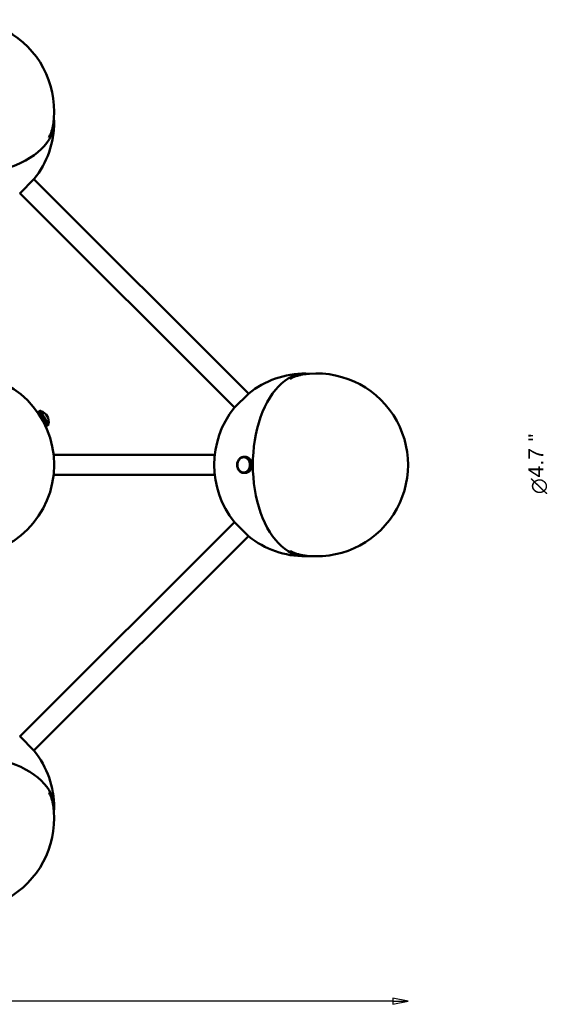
# Model space of a CAD drawing. Header units: millimetres. Extents: x 274 to 1648, y 34 to 1112.
# Tile 4 of 14: x 604 to 950, y 466 to 1112. Entities that reach past the tile are written whole.
import ezdxf

# ---------------------------------------------------------------- set-up
doc = ezdxf.new("R2010")
doc.units = ezdxf.units.MM
doc.header["$LTSCALE"] = 4
doc.layers.add('Widoczne (ISO)', color=7, linetype='Continuous', lineweight=50)
doc.layers.add('Wymiar (ISO)', color=7, linetype='Continuous', lineweight=25)
doc.styles.add('Styl tekstu33', font='AIGDT___.TTF')
doc.styles.add('Tekst notatki (ISO)', font='arial.ttf')

msp = doc.modelspace()

# ---------------------------------------------------------------- linework, layer by layer
at = {"layer": 'Widoczne (ISO)'}
for p, q in [((613.39, 1007.47), (603.84, 997.93)), ((613.21, 1007.3), (753.91, 866.6)), ((604.02, 998.11), (744.72, 857.41)), ((744.54, 857.23), (754.09, 866.78)), ((617.52, 855.4), (615.79, 854.4)), ((615.79, 854.4), (615.8, 854.38)), ((615.8, 854.38), (617.53, 855.38)), ((617.54, 855.38), (615.8, 854.38)), ((615.8, 854.38), (615.8, 854.38)), ((615.8, 854.38), (615.84, 854.32)), ((615.84, 854.32), (617.57, 855.32)), ((617.57, 855.31), (615.84, 854.31)), ((615.84, 854.31), (615.84, 854.32)), ((615.84, 854.31), (615.9, 854.21)), ((615.9, 854.21), (617.63, 855.21)), ((615.91, 854.2), (615.9, 854.21)), ((617.64, 855.2), (615.91, 854.2)), ((615.91, 854.2), (615.99, 854.05)), ((615.99, 854.05), (617.73, 855.05)), ((616, 854.03), (615.99, 854.05)), ((617.74, 855.03), (616, 854.03)), ((616, 854.03), (616.11, 853.84)), ((616.11, 853.84), (617.85, 854.84)), ((616.13, 853.82), (616.11, 853.84)), ((617.86, 854.82), (616.13, 853.82)), ((616.13, 853.82), (616.26, 853.59)), ((616.26, 853.59), (617.99, 854.59)), ((616.27, 853.57), (616.26, 853.59)), ((618, 854.57), (616.27, 853.57)), ((616.27, 853.57), (616.43, 853.3)), ((616.43, 853.3), (618.16, 854.3)), ((616.44, 853.27), (616.43, 853.3)), ((618.17, 854.27), (616.44, 853.27)), ((616.44, 853.27), (616.62, 852.97)), ((616.62, 852.97), (618.35, 853.97)), ((616.63, 852.94), (616.62, 852.97)), ((618.37, 853.94), (616.63, 852.94)), ((616.63, 852.94), (616.82, 852.61)), ((616.82, 852.61), (618.56, 853.61)), ((618.58, 853.58), (616.84, 852.58)), ((617.05, 852.22), (618.78, 853.22)), ((618.81, 853.18), (617.07, 852.18)), ((617.53, 855.38), (617.52, 855.4)), ((617.54, 855.38), (617.53, 855.38)), ((617.57, 855.32), (617.54, 855.38)), ((617.57, 855.31), (617.57, 855.32)), ((617.63, 855.21), (617.57, 855.31)), ((617.64, 855.2), (617.63, 855.21)), ((617.73, 855.05), (617.64, 855.2)), ((617.74, 855.03), (617.73, 855.05)), ((617.85, 854.84), (617.74, 855.03)), ((617.86, 854.82), (617.85, 854.84)), ((617.99, 854.59), (617.86, 854.82)), ((618, 854.57), (617.99, 854.59)), ((618.16, 854.3), (618, 854.57)), ((618.17, 854.27), (618.16, 854.3)), ((618.35, 853.97), (618.17, 854.27)), ((618.37, 853.94), (618.35, 853.97)), ((618.56, 853.61), (618.37, 853.94)), ((618.58, 853.58), (618.56, 853.61)), ((618.78, 853.22), (618.58, 853.58)), ((618.81, 853.18), (618.78, 853.22)), ((619.03, 852.8), (618.81, 853.18)), ((616.84, 852.58), (616.82, 852.61)), ((616.84, 852.58), (617.05, 852.22)), ((617.07, 852.18), (617.05, 852.22)), ((617.07, 852.18), (617.29, 851.8)), ((617.29, 851.8), (619.03, 852.8)), ((617.32, 851.76), (617.29, 851.8)), ((619.05, 852.76), (617.32, 851.76)), ((617.32, 851.76), (617.55, 851.36)), ((617.42, 851.58), (617.39, 851.56)), ((617.55, 851.36), (619.28, 852.36)), ((617.57, 851.32), (617.55, 851.36)), ((619.3, 852.32), (617.57, 851.32)), ((617.57, 851.32), (617.81, 850.9)), ((617.81, 850.9), (619.54, 851.9)), ((617.84, 850.86), (617.81, 850.9)), ((619.57, 851.86), (617.84, 850.86)), ((617.84, 850.86), (618.08, 850.43)), ((618.08, 850.43), (619.81, 851.43)), ((618.1, 850.39), (618.08, 850.43)), ((618.1, 850.39), (619.84, 851.39)), ((618.1, 850.39), (618.11, 850.39)), ((619.84, 851.39), (618.11, 850.39)), ((618.11, 850.39), (618.36, 849.96)), ((618.36, 849.96), (620.09, 850.96)), ((618.37, 849.94), (618.36, 849.96)), ((618.37, 849.94), (620.1, 850.94)), ((618.37, 849.94), (618.38, 849.92)), ((620.11, 850.92), (618.38, 849.92)), ((620.11, 850.91), (618.38, 849.91)), ((618.38, 849.92), (618.38, 849.91)), ((618.38, 849.91), (618.63, 849.48)), ((618.63, 849.48), (620.36, 850.48)), ((618.63, 849.48), (618.64, 849.47)), ((620.37, 850.47), (618.64, 849.47)), ((618.64, 849.47), (618.66, 849.44)), ((620.39, 850.44), (618.66, 849.44)), ((618.66, 849.44), (618.9, 849.01)), ((618.9, 849.01), (620.64, 850.01)), ((618.9, 849.01), (618.93, 848.97)), ((620.66, 849.97), (618.93, 848.97)), ((618.93, 848.97), (619.17, 848.54)), ((619.05, 852.76), (619.03, 852.8)), ((619.28, 852.36), (619.05, 852.76)), ((619.17, 848.54), (620.9, 849.54)), ((619.17, 848.54), (619.2, 848.5)), ((620.93, 849.5), (619.2, 848.5)), ((619.2, 848.5), (619.43, 848.1)), ((619.3, 852.32), (619.28, 852.36)), ((619.54, 851.9), (619.3, 852.32)), ((619.42, 848.11), (619.39, 848.1)), ((619.43, 848.1), (621.16, 849.1)), ((619.43, 848.1), (619.45, 848.06)), ((621.19, 849.06), (619.45, 848.06)), ((619.45, 848.06), (619.68, 847.67)), ((619.57, 851.86), (619.54, 851.9)), ((619.81, 851.43), (619.57, 851.86)), ((619.68, 847.67), (621.41, 848.67)), ((619.68, 847.67), (619.7, 847.63)), ((621.43, 848.63), (619.7, 847.63)), ((619.7, 847.63), (619.91, 847.26)), ((619.84, 851.39), (619.81, 851.43)), ((620.09, 850.96), (619.84, 851.39)), ((619.84, 851.39), (619.84, 851.39)), ((619.91, 847.26), (621.65, 848.26)), ((619.91, 847.26), (619.93, 847.23)), ((621.67, 848.23), (619.93, 847.23)), ((619.93, 847.23), (620.13, 846.88)), ((620.1, 850.94), (620.09, 850.96)), ((620.1, 850.94), (620.11, 850.92)), ((620.11, 850.92), (620.11, 850.91)), ((620.36, 850.48), (620.11, 850.91)), ((620.13, 846.88), (621.86, 847.88)), ((620.13, 846.88), (620.15, 846.85)), ((621.88, 847.85), (620.15, 846.85)), ((620.15, 846.85), (620.33, 846.54)), ((620.33, 846.54), (622.06, 847.54)), ((620.33, 846.54), (620.35, 846.51)), ((622.08, 847.51), (620.35, 846.51)), ((620.35, 846.51), (620.51, 846.23)), ((620.36, 850.48), (620.37, 850.47)), ((620.37, 850.47), (620.39, 850.44)), ((620.64, 850.01), (620.39, 850.44)), ((620.51, 846.23), (622.24, 847.23)), ((622.26, 847.2), (620.52, 846.2)), ((620.64, 850.01), (620.66, 849.97)), ((620.9, 849.54), (620.66, 849.97)), ((620.66, 845.96), (622.4, 846.96)), ((622.41, 846.94), (620.68, 845.94)), ((620.79, 845.73), (622.53, 846.73)), ((622.54, 846.72), (620.81, 845.72)), ((620.9, 849.54), (620.93, 849.5)), ((620.9, 845.55), (622.63, 846.55)), ((622.64, 846.54), (620.91, 845.54)), ((621.16, 849.1), (620.93, 849.5)), ((621.16, 849.1), (621.19, 849.06)), ((621.41, 848.67), (621.19, 849.06)), ((621.41, 848.67), (621.43, 848.63)), ((621.65, 848.26), (621.43, 848.63)), ((621.65, 848.26), (621.67, 848.23)), ((621.86, 847.88), (621.67, 848.23)), ((621.86, 847.88), (621.88, 847.85)), ((622.06, 847.54), (621.88, 847.85)), ((622.06, 847.54), (622.08, 847.51)), ((622.24, 847.23), (622.08, 847.51)), ((622.24, 847.23), (622.26, 847.2)), ((622.4, 846.96), (622.26, 847.2)), ((622.4, 846.96), (622.41, 846.94)), ((622.53, 846.73), (622.41, 846.94)), ((622.53, 846.73), (622.54, 846.72)), ((622.63, 846.55), (622.54, 846.72)), ((622.63, 846.55), (622.64, 846.54)), ((622.71, 846.42), (622.64, 846.54)), ((620.51, 846.23), (620.52, 846.2)), ((620.52, 846.2), (620.66, 845.96)), ((620.66, 845.96), (620.68, 845.94)), ((620.68, 845.94), (620.79, 845.73)), ((620.79, 845.73), (620.81, 845.72)), ((620.81, 845.72), (620.9, 845.55)), ((620.9, 845.55), (620.91, 845.54)), ((620.91, 845.54), (620.98, 845.42)), ((620.98, 845.42), (622.71, 846.42)), ((622.71, 846.41), (620.98, 845.41)), ((620.98, 845.42), (620.98, 845.41)), ((620.98, 845.41), (621.03, 845.33)), ((621.03, 845.33), (622.76, 846.33)), ((622.76, 846.33), (621.03, 845.33)), ((621.03, 845.33), (621.05, 845.3)), ((621.03, 845.33), (621.03, 845.33)), ((621.05, 845.3), (622.78, 846.3)), ((622.78, 846.3), (621.05, 845.3)), ((621.05, 845.3), (621.05, 845.3)), ((622.71, 846.42), (622.71, 846.41)), ((622.76, 846.33), (622.71, 846.41)), ((622.76, 846.33), (622.76, 846.33)), ((622.78, 846.3), (622.76, 846.33)), ((622.78, 846.3), (622.78, 846.3)), ((731.82, 826.35), (626.11, 826.35)), ((746.52, 820.52), (746.59, 821.01)), ((746.59, 821.01), (746.74, 821.01)), ((746.79, 820.97), (746.59, 821.01)), ((746.6, 821.06), (746.71, 821.54)), ((746.8, 820.99), (746.6, 821.06)), ((746.71, 821.54), (746.82, 821.54)), ((746.91, 821.47), (746.71, 821.54)), ((746.72, 820.48), (746.76, 820.72)), ((746.73, 821.59), (746.88, 822.05)), ((746.92, 821.5), (746.73, 821.59)), ((746.76, 820.72), (746.79, 820.97)), ((746.79, 820.97), (746.8, 820.97)), ((746.8, 820.99), (746.85, 821.23)), ((746.8, 820.99), (746.8, 820.99)), ((746.85, 821.23), (746.91, 821.47)), ((746.88, 822.05), (746.97, 822.05)), ((747.07, 821.96), (746.88, 822.05)), ((746.9, 822.1), (747.09, 822.54)), ((747.08, 821.98), (746.9, 822.1)), ((746.91, 821.47), (746.92, 821.47)), ((746.92, 821.5), (746.99, 821.73)), ((746.92, 821.5), (746.92, 821.5)), ((746.99, 821.73), (747.07, 821.96)), ((747.07, 821.96), (747.08, 821.96)), ((747.08, 821.98), (747.18, 822.2)), ((747.09, 821.98), (747.08, 821.98)), ((747.09, 822.54), (747.16, 822.54)), ((747.27, 822.42), (747.09, 822.54)), ((747.11, 822.58), (747.34, 823)), ((747.28, 822.44), (747.11, 822.58)), ((747.18, 822.2), (747.27, 822.42)), ((747.27, 822.42), (747.28, 822.42)), ((747.28, 822.44), (747.4, 822.65)), ((747.29, 822.44), (747.28, 822.44)), ((747.34, 823), (747.41, 823)), ((747.51, 822.86), (747.34, 823)), ((747.37, 823.04), (747.63, 823.42)), ((747.52, 822.88), (747.37, 823.04)), ((747.4, 822.65), (747.51, 822.86)), ((747.51, 822.86), (747.52, 822.86)), ((747.52, 822.88), (747.65, 823.07)), ((747.53, 822.88), (747.52, 822.88)), ((747.63, 823.42), (747.69, 823.42)), ((747.79, 823.26), (747.63, 823.42)), ((747.65, 823.07), (747.79, 823.26)), ((747.66, 823.46), (747.95, 823.8)), ((747.8, 823.28), (747.66, 823.46)), ((747.79, 823.26), (747.79, 823.26)), ((747.8, 823.28), (747.95, 823.45)), ((747.81, 823.28), (747.8, 823.28)), ((747.95, 823.8), (748, 823.8)), ((748.09, 823.62), (747.95, 823.8)), ((747.95, 823.45), (748.09, 823.62)), ((747.98, 823.84), (748.3, 824.14)), ((748.11, 823.64), (747.98, 823.84)), ((748.09, 823.62), (748.1, 823.62)), ((748.11, 823.64), (748.27, 823.79)), ((748.12, 823.64), (748.11, 823.64)), ((748.27, 823.79), (748.43, 823.95)), ((748.3, 824.14), (748.35, 824.14)), ((748.43, 823.95), (748.3, 824.14)), ((748.34, 824.17), (748.69, 824.44)), ((748.45, 823.96), (748.34, 824.17)), ((748.43, 823.95), (748.44, 823.95)), ((748.45, 823.96), (748.62, 824.09)), ((748.46, 823.96), (748.45, 823.96)), ((748.62, 824.09), (748.79, 824.22)), ((748.69, 824.44), (748.73, 824.44)), ((748.79, 824.22), (748.69, 824.44)), ((748.72, 824.46), (749.09, 824.68)), ((748.81, 824.24), (748.72, 824.46)), ((748.79, 824.22), (748.8, 824.22)), ((748.81, 824.24), (748.99, 824.34)), ((748.82, 824.24), (748.81, 824.24)), ((748.99, 824.34), (749.18, 824.45)), ((749.09, 824.68), (749.13, 824.68)), ((749.18, 824.45), (749.09, 824.68)), ((749.13, 824.7), (749.51, 824.87)), ((749.2, 824.46), (749.13, 824.7)), ((749.18, 824.45), (749.19, 824.45)), ((749.2, 824.46), (749.39, 824.55)), ((749.21, 824.46), (749.2, 824.46)), ((749.39, 824.55), (749.58, 824.63)), ((749.51, 824.87), (749.55, 824.87)), ((749.58, 824.63), (749.51, 824.87)), ((749.55, 824.88), (749.95, 825)), ((749.6, 824.64), (749.55, 824.88)), ((749.58, 824.63), (749.6, 824.63)), ((749.6, 824.64), (749.8, 824.7)), ((749.62, 824.64), (749.6, 824.64)), ((749.8, 824.7), (749.99, 824.76)), ((749.95, 825), (749.99, 825)), ((749.99, 824.76), (749.95, 825)), ((749.99, 825.01), (750.39, 825.08)), ((750.01, 824.77), (749.99, 825.01)), ((749.99, 824.76), (750.02, 824.76)), ((750.01, 824.77), (750.22, 824.8)), ((750.04, 824.77), (750.01, 824.77)), ((750.22, 824.8), (750.42, 824.83)), ((750.39, 825.08), (750.43, 825.08)), ((750.42, 824.83), (750.39, 825.08)), ((750.42, 824.83), (750.48, 824.83)), ((750.43, 825.09), (750.84, 825.1)), ((750.44, 824.84), (750.43, 825.09)), ((750.44, 824.84), (750.64, 824.84)), ((750.51, 824.84), (750.44, 824.84)), ((750.64, 824.84), (750.85, 824.85)), ((750.78, 824.85), (750.92, 824.85)), ((750.84, 825.1), (751.99, 825.1)), ((750.85, 824.85), (750.84, 825.1)), ((750.85, 824.85), (750.87, 824.85)), ((750.87, 824.85), (750.88, 825.1)), ((750.87, 824.85), (751.07, 824.83)), ((752.03, 825.1), (750.88, 825.1)), ((750.88, 825.1), (751.29, 825.07)), ((751.07, 824.83), (751.27, 824.82)), ((751.27, 824.82), (751.29, 825.07)), ((751.27, 824.82), (751.29, 824.82)), ((751.29, 825.07), (752.44, 825.07)), ((751.29, 824.81), (751.33, 825.06)), ((751.29, 824.81), (751.49, 824.77)), ((752.48, 825.06), (751.33, 825.06)), ((751.33, 825.06), (751.73, 824.97)), ((751.49, 824.77), (751.69, 824.73)), ((751.69, 824.73), (751.73, 824.97)), ((751.69, 824.73), (751.71, 824.73)), ((751.71, 824.72), (751.77, 824.96)), ((751.71, 824.72), (751.91, 824.65)), ((751.73, 824.97), (752.88, 824.97)), ((752.92, 824.96), (751.77, 824.96)), ((751.77, 824.96), (752.16, 824.82)), ((751.91, 824.65), (752.11, 824.58)), ((751.99, 825.1), (751.99, 825.1)), ((752.44, 825.07), (752.03, 825.1)), ((752.11, 824.58), (752.16, 824.82)), ((752.11, 824.58), (752.13, 824.58)), ((752.12, 824.57), (752.2, 824.8)), ((752.12, 824.57), (752.31, 824.48)), ((752.16, 824.82), (753.32, 824.82)), ((753.36, 824.8), (752.2, 824.8)), ((752.2, 824.8), (752.58, 824.62)), ((752.31, 824.48), (752.5, 824.38)), ((752.44, 825.06), (752.44, 825.07)), ((752.88, 824.97), (752.48, 825.06)), ((752.5, 824.38), (752.58, 824.62)), ((752.5, 824.38), (752.52, 824.38)), ((752.52, 824.37), (752.62, 824.6)), ((752.52, 824.37), (752.7, 824.26)), ((752.58, 824.62), (753.73, 824.62)), ((753.77, 824.6), (752.62, 824.6)), ((752.62, 824.6), (752.98, 824.36)), ((752.7, 824.26), (752.88, 824.14)), ((752.88, 824.96), (752.88, 824.97)), ((752.88, 824.14), (752.98, 824.36)), ((752.88, 824.14), (752.9, 824.14)), ((752.9, 824.13), (753.01, 824.33)), ((752.9, 824.13), (753.07, 823.99)), ((753.32, 824.82), (752.92, 824.96)), ((752.98, 824.36), (754.13, 824.36)), ((754.17, 824.33), (753.01, 824.33)), ((753.01, 824.33), (753.35, 824.05)), ((753.07, 823.99), (753.23, 823.85)), ((753.23, 823.85), (753.35, 824.05)), ((753.23, 823.85), (753.26, 823.85)), ((753.25, 823.83), (753.38, 824.02)), ((753.25, 823.83), (753.41, 823.67)), ((753.31, 824.8), (753.32, 824.82)), ((753.35, 824.05), (754.5, 824.05)), ((753.73, 824.62), (753.36, 824.8)), ((754.54, 824.02), (753.38, 824.02)), ((753.38, 824.02), (753.69, 823.7)), ((753.41, 823.67), (753.56, 823.51)), ((753.56, 823.51), (753.69, 823.7)), ((753.56, 823.51), (753.59, 823.51)), ((753.58, 823.49), (753.72, 823.67)), ((753.58, 823.49), (753.72, 823.31)), ((753.69, 823.7), (754.85, 823.7)), ((754.88, 823.67), (753.72, 823.67)), ((753.72, 823.67), (754.01, 823.31)), ((753.72, 823.31), (753.86, 823.13)), ((753.73, 824.6), (753.73, 824.62)), ((754.13, 824.36), (753.77, 824.6)), ((753.86, 823.13), (754.01, 823.31)), ((753.86, 823.13), (753.89, 823.13)), ((753.87, 823.11), (754.03, 823.27)), ((753.87, 823.11), (754, 822.92)), ((754, 822.92), (754.12, 822.72)), ((754.01, 823.31), (755.16, 823.31)), ((755.19, 823.27), (754.03, 823.27)), ((754.03, 823.27), (754.28, 822.87)), ((754.12, 824.33), (754.13, 824.36)), ((754.12, 822.72), (754.28, 822.87)), ((754.12, 822.72), (754.16, 822.72)), ((754.13, 822.7), (754.31, 822.83)), ((754.13, 822.7), (754.24, 822.49)), ((754.5, 824.05), (754.17, 824.33)), ((754.24, 822.49), (754.35, 822.28)), ((754.28, 822.87), (755.44, 822.87)), ((755.46, 822.83), (754.31, 822.83)), ((754.31, 822.83), (754.52, 822.41)), ((754.35, 822.28), (754.52, 822.41)), ((754.35, 822.28), (754.4, 822.28)), ((754.36, 822.25), (754.54, 822.36)), ((754.36, 822.25), (754.45, 822.03)), ((754.45, 822.03), (754.54, 821.81)), ((754.49, 824.02), (754.5, 824.05)), ((754.52, 822.41), (755.68, 822.41)), ((754.85, 823.7), (754.54, 824.02)), ((755.7, 822.36), (754.54, 822.36)), ((754.54, 822.36), (754.72, 821.91)), ((754.54, 821.81), (754.72, 821.91)), ((754.54, 821.81), (754.6, 821.81)), ((754.55, 821.78), (754.74, 821.87)), ((754.55, 821.78), (754.62, 821.55)), ((754.62, 821.55), (754.68, 821.31)), ((754.68, 821.31), (754.88, 821.4)), ((754.68, 821.31), (754.77, 821.31)), ((754.69, 821.29), (754.89, 821.35)), ((754.69, 821.29), (754.74, 821.05)), ((754.72, 821.91), (755.88, 821.91)), ((755.89, 821.87), (754.74, 821.87)), ((754.74, 821.87), (754.88, 821.4)), ((754.74, 821.05), (754.79, 820.8)), ((754.79, 820.8), (754.99, 820.86)), ((754.79, 820.78), (754.99, 820.82)), ((754.79, 820.8), (754.93, 820.8)), ((754.79, 820.78), (754.82, 820.53)), ((754.83, 823.67), (754.85, 823.7)), ((755.16, 823.31), (754.88, 823.67)), ((754.88, 821.4), (756.03, 821.4)), ((756.04, 821.35), (754.89, 821.35)), ((754.89, 821.35), (754.99, 820.86)), ((754.99, 820.86), (756.14, 820.86)), ((756.15, 820.82), (754.99, 820.82)), ((754.99, 820.82), (755.05, 820.32)), ((755.13, 823.27), (755.16, 823.31)), ((755.44, 822.87), (755.19, 823.27)), ((755.4, 822.83), (755.44, 822.87)), ((755.68, 822.41), (755.46, 822.83)), ((755.62, 822.36), (755.68, 822.41)), ((755.88, 821.91), (755.7, 822.36)), ((755.8, 821.87), (755.88, 821.91)), ((756.03, 821.4), (755.89, 821.87)), ((755.92, 821.35), (756.03, 821.4)), ((755.98, 820.82), (756.14, 820.86)), ((756.14, 820.86), (756.04, 821.35)), ((756.21, 820.32), (756.15, 820.82)), ((746.49, 819.97), (746.52, 820.47)), ((746.69, 819.96), (746.49, 819.97)), ((746.69, 819.93), (746.49, 819.92)), ((746.5, 819.42), (746.49, 819.92)), ((746.7, 819.43), (746.5, 819.42)), ((746.71, 819.42), (746.5, 819.42)), ((746.7, 819.41), (746.5, 819.37)), ((746.56, 818.88), (746.5, 819.37)), ((746.72, 820.48), (746.52, 820.52)), ((746.52, 820.47), (746.73, 820.47)), ((746.72, 820.45), (746.52, 820.47)), ((746.76, 818.91), (746.56, 818.88)), ((746.73, 818.88), (746.56, 818.88)), ((746.76, 818.89), (746.57, 818.83)), ((746.66, 818.34), (746.57, 818.83)), ((746.86, 818.4), (746.66, 818.34)), ((746.78, 818.34), (746.66, 818.34)), ((746.87, 818.38), (746.68, 818.3)), ((746.82, 817.83), (746.68, 818.3)), ((746.69, 819.96), (746.7, 820.2)), ((746.7, 819.96), (746.69, 819.96)), ((746.69, 819.93), (746.69, 819.93)), ((746.7, 819.68), (746.69, 819.93)), ((746.7, 820.2), (746.72, 820.45)), ((746.7, 819.43), (746.7, 819.68)), ((746.71, 819.43), (746.7, 819.43)), ((746.7, 819.41), (746.71, 819.41)), ((746.73, 819.16), (746.7, 819.41)), ((746.73, 820.48), (746.72, 820.48)), ((746.72, 820.45), (746.72, 820.45)), ((746.76, 818.91), (746.73, 819.16)), ((746.77, 818.91), (746.76, 818.91)), ((746.76, 818.89), (746.77, 818.89)), ((746.81, 818.65), (746.76, 818.89)), ((746.86, 818.4), (746.81, 818.65)), ((747.01, 817.91), (746.82, 817.83)), ((746.91, 817.83), (746.82, 817.83)), ((747.01, 817.89), (746.83, 817.78)), ((747.01, 817.33), (746.83, 817.78)), ((746.87, 818.4), (746.86, 818.4)), ((746.87, 818.38), (746.87, 818.38)), ((746.94, 818.15), (746.87, 818.38)), ((747.01, 817.91), (746.94, 818.15)), ((747.01, 817.91), (747.01, 817.91)), ((747.01, 817.89), (747.02, 817.89)), ((747.1, 817.66), (747.01, 817.89)), ((747.19, 817.44), (747.01, 817.33)), ((747.09, 817.33), (747.01, 817.33)), ((747.2, 817.42), (747.03, 817.29)), ((747.24, 816.86), (747.03, 817.29)), ((747.19, 817.44), (747.1, 817.66)), ((747.2, 817.44), (747.19, 817.44)), ((747.2, 817.42), (747.21, 817.42)), ((747.31, 817.21), (747.2, 817.42)), ((747.42, 816.99), (747.24, 816.86)), ((747.31, 816.86), (747.24, 816.86)), ((747.43, 816.97), (747.27, 816.82)), ((747.52, 816.43), (747.27, 816.82)), ((747.42, 816.99), (747.31, 817.21)), ((747.42, 816.99), (747.42, 816.99)), ((747.43, 816.97), (747.44, 816.97)), ((747.55, 816.78), (747.43, 816.97)), ((747.68, 816.58), (747.52, 816.43)), ((747.58, 816.43), (747.52, 816.43)), ((747.68, 816.58), (747.55, 816.78)), ((747.69, 816.56), (747.55, 816.39)), ((747.83, 816.03), (747.55, 816.39)), ((747.69, 816.58), (747.68, 816.58)), ((747.69, 816.56), (747.7, 816.56)), ((747.83, 816.38), (747.69, 816.56)), ((747.98, 816.2), (747.83, 816.38)), ((747.98, 816.2), (747.83, 816.03)), ((747.88, 816.03), (747.83, 816.03)), ((747.99, 816.18), (747.86, 815.99)), ((748.17, 815.67), (747.86, 815.99)), ((747.98, 816.2), (747.98, 816.2)), ((747.99, 816.18), (748, 816.18)), ((748.15, 816.02), (747.99, 816.18)), ((748.3, 815.86), (748.15, 816.02)), ((748.3, 815.86), (748.17, 815.67)), ((748.22, 815.67), (748.17, 815.67)), ((748.32, 815.85), (748.2, 815.64)), ((748.54, 815.36), (748.2, 815.64)), ((748.31, 815.86), (748.3, 815.86)), ((748.32, 815.85), (748.33, 815.85)), ((748.49, 815.71), (748.32, 815.85)), ((748.66, 815.57), (748.49, 815.71)), ((748.66, 815.57), (748.54, 815.36)), ((748.59, 815.36), (748.54, 815.36)), ((748.67, 815.55), (748.58, 815.33)), ((748.94, 815.1), (748.58, 815.33)), ((748.67, 815.57), (748.66, 815.57)), ((748.67, 815.55), (748.68, 815.55)), ((748.85, 815.44), (748.67, 815.55)), ((749.03, 815.32), (748.85, 815.44)), ((749.03, 815.32), (748.94, 815.1)), ((748.98, 815.1), (748.94, 815.1)), ((749.05, 815.31), (748.97, 815.08)), ((749.35, 814.89), (748.97, 815.08)), ((749.05, 815.32), (749.03, 815.32)), ((749.05, 815.31), (749.06, 815.31)), ((749.24, 815.21), (749.05, 815.31)), ((749.43, 815.12), (749.24, 815.21)), ((749.43, 815.12), (749.35, 814.89)), ((749.39, 814.89), (749.35, 814.89)), ((749.45, 815.11), (749.39, 814.87)), ((749.78, 814.73), (749.39, 814.87)), ((749.44, 815.12), (749.43, 815.12)), ((749.45, 815.11), (749.46, 815.11)), ((749.64, 815.04), (749.45, 815.11)), ((749.84, 814.97), (749.64, 815.04)), ((749.84, 814.97), (749.78, 814.73)), ((749.82, 814.73), (749.78, 814.73)), ((749.86, 814.97), (749.82, 814.72)), ((750.23, 814.63), (749.82, 814.72)), ((749.86, 814.97), (749.84, 814.97)), ((749.86, 814.97), (749.88, 814.97)), ((750.06, 814.92), (749.86, 814.97)), ((750.26, 814.88), (750.06, 814.92)), ((750.26, 814.88), (750.23, 814.63)), ((750.27, 814.63), (750.23, 814.63)), ((750.3, 814.88), (750.26, 814.88)), ((750.28, 814.88), (750.27, 814.63)), ((750.67, 814.59), (750.27, 814.63)), ((750.28, 814.88), (750.32, 814.88)), ((750.48, 814.86), (750.28, 814.88)), ((750.69, 814.84), (750.48, 814.86)), ((750.69, 814.84), (750.67, 814.59)), ((750.71, 814.59), (750.67, 814.59)), ((750.72, 814.84), (750.69, 814.84)), ((750.91, 814.85), (750.71, 814.84)), ((750.71, 814.84), (750.71, 814.59)), ((751.12, 814.61), (750.71, 814.59)), ((750.71, 814.59), (751.87, 814.59)), ((750.78, 814.85), (750.84, 814.85)), ((751.12, 814.86), (750.91, 814.85)), ((751.14, 814.86), (751.12, 814.86)), ((751.12, 814.86), (751.12, 814.61)), ((752.28, 814.61), (751.12, 814.61)), ((751.34, 814.89), (751.13, 814.86)), ((751.13, 814.86), (751.16, 814.61)), ((751.57, 814.68), (751.16, 814.61)), ((751.16, 814.61), (752.32, 814.61)), ((751.54, 814.93), (751.34, 814.89)), ((751.56, 814.93), (751.54, 814.93)), ((751.54, 814.93), (751.57, 814.68)), ((751.76, 814.99), (751.56, 814.93)), ((751.56, 814.93), (751.61, 814.69)), ((752.72, 814.68), (751.57, 814.68)), ((752, 814.81), (751.61, 814.69)), ((751.61, 814.69), (752.76, 814.69)), ((751.95, 815.05), (751.76, 814.99)), ((751.87, 814.59), (752.28, 814.61)), ((751.98, 815.05), (751.95, 815.05)), ((751.95, 815.05), (752, 814.81)), ((752.17, 815.14), (751.97, 815.06)), ((751.97, 815.06), (752.04, 814.82)), ((753.16, 814.81), (752, 814.81)), ((752.43, 814.99), (752.04, 814.82)), ((752.04, 814.82), (753.2, 814.82)), ((752.36, 815.23), (752.17, 815.14)), ((752.28, 814.61), (752.28, 814.61)), ((752.32, 814.61), (752.72, 814.68)), ((752.38, 815.23), (752.36, 815.23)), ((752.36, 815.23), (752.43, 814.99)), ((752.56, 815.35), (752.38, 815.24)), ((752.38, 815.24), (752.46, 815.01)), ((753.58, 814.99), (752.43, 814.99)), ((752.83, 815.23), (752.46, 815.01)), ((752.46, 815.01), (753.62, 815.01)), ((752.74, 815.46), (752.56, 815.35)), ((752.72, 814.69), (752.72, 814.68)), ((752.77, 815.46), (752.74, 815.46)), ((752.74, 815.46), (752.83, 815.23)), ((752.93, 815.6), (752.76, 815.47)), ((752.76, 815.47), (752.87, 815.26)), ((752.76, 814.69), (753.16, 814.81)), ((753.99, 815.23), (752.83, 815.23)), ((753.21, 815.52), (752.87, 815.26)), ((752.87, 815.26), (754.02, 815.26)), ((753.11, 815.73), (752.93, 815.6)), ((753.13, 815.73), (753.11, 815.73)), ((753.11, 815.73), (753.21, 815.52)), ((753.28, 815.9), (753.12, 815.75)), ((753.12, 815.75), (753.25, 815.55)), ((753.16, 814.82), (753.16, 814.81)), ((753.2, 814.82), (753.58, 814.99)), ((754.37, 815.52), (753.21, 815.52)), ((753.57, 815.86), (753.25, 815.55)), ((753.25, 815.55), (754.4, 815.55)), ((753.44, 816.05), (753.28, 815.9)), ((753.47, 816.05), (753.44, 816.05)), ((753.44, 816.05), (753.57, 815.86)), ((753.61, 816.24), (753.46, 816.07)), ((753.46, 816.07), (753.6, 815.89)), ((754.73, 815.86), (753.57, 815.86)), ((753.58, 815.01), (753.58, 814.99)), ((753.9, 816.24), (753.6, 815.89)), ((753.6, 815.89), (754.76, 815.89)), ((753.75, 816.42), (753.61, 816.24)), ((753.62, 815.01), (753.99, 815.23)), ((753.78, 816.42), (753.75, 816.42)), ((753.75, 816.42), (753.9, 816.24)), ((753.9, 816.63), (753.77, 816.43)), ((753.77, 816.43), (753.92, 816.27)), ((754.03, 816.82), (753.9, 816.63)), ((755.05, 816.24), (753.9, 816.24)), ((754.19, 816.66), (753.92, 816.27)), ((753.92, 816.27), (755.08, 816.27)), ((753.98, 815.26), (753.99, 815.23)), ((754.02, 815.26), (754.37, 815.52)), ((754.07, 816.82), (754.03, 816.82)), ((754.03, 816.82), (754.19, 816.66)), ((754.16, 817.04), (754.04, 816.84)), ((754.04, 816.84), (754.21, 816.7)), ((754.27, 817.25), (754.16, 817.04)), ((755.34, 816.66), (754.19, 816.66)), ((754.44, 817.11), (754.21, 816.7)), ((754.21, 816.7), (755.37, 816.7)), ((754.31, 817.25), (754.27, 817.25)), ((754.27, 817.25), (754.44, 817.11)), ((754.38, 817.49), (754.28, 817.27)), ((754.28, 817.27), (754.46, 817.15)), ((754.35, 815.55), (754.37, 815.52)), ((754.47, 817.71), (754.38, 817.49)), ((754.4, 815.55), (754.73, 815.86)), ((755.59, 817.11), (754.44, 817.11)), ((754.65, 817.59), (754.46, 817.15)), ((754.46, 817.15), (755.62, 817.15)), ((754.53, 817.71), (754.47, 817.71)), ((754.47, 817.71), (754.65, 817.59)), ((754.56, 817.96), (754.48, 817.73)), ((754.48, 817.73), (754.67, 817.64)), ((754.64, 818.2), (754.56, 817.96)), ((754.7, 818.46), (754.64, 818.22)), ((754.64, 818.22), (754.84, 818.15)), ((754.71, 818.2), (754.64, 818.2)), ((754.64, 818.2), (754.82, 818.1)), ((755.81, 817.59), (754.65, 817.59)), ((754.82, 818.1), (754.67, 817.64)), ((754.67, 817.64), (755.83, 817.64)), ((754.76, 818.7), (754.7, 818.46)), ((754.7, 815.89), (754.73, 815.86)), ((754.8, 818.97), (754.76, 818.72)), ((754.76, 818.72), (754.96, 818.68)), ((754.87, 818.7), (754.76, 818.7)), ((754.76, 818.7), (754.95, 818.63)), ((754.76, 815.89), (755.05, 816.24)), ((754.83, 819.22), (754.8, 818.97)), ((754.82, 820.53), (754.85, 820.29)), ((755.98, 818.1), (754.82, 818.1)), ((754.85, 819.49), (754.83, 819.24)), ((754.83, 819.24), (755.04, 819.22)), ((755.99, 819.22), (754.83, 819.22)), ((754.83, 819.22), (755.03, 819.17)), ((754.95, 818.63), (754.84, 818.15)), ((754.84, 818.15), (755.99, 818.15)), ((754.85, 820.29), (755.05, 820.32)), ((754.85, 820.29), (756, 820.29)), ((754.85, 820.26), (755.05, 820.27)), ((754.85, 820.26), (754.86, 820.01)), ((754.86, 819.74), (754.85, 819.49)), ((754.86, 820.01), (754.86, 819.76)), ((754.86, 819.76), (755.07, 819.77)), ((754.86, 819.76), (756.02, 819.76)), ((756.02, 819.74), (754.86, 819.74)), ((754.86, 819.74), (755.07, 819.72)), ((756.11, 818.63), (754.95, 818.63)), ((755.03, 819.17), (754.96, 818.68)), ((754.96, 818.68), (756.12, 818.68)), ((755.02, 816.27), (755.05, 816.24)), ((756.19, 819.17), (755.03, 819.17)), ((755.07, 819.72), (755.04, 819.22)), ((755.04, 819.22), (756.19, 819.22)), ((755.05, 820.32), (756.21, 820.32)), ((756.21, 820.27), (755.05, 820.27)), ((755.05, 820.27), (755.07, 819.77)), ((755.07, 819.77), (756.22, 819.77)), ((756.22, 819.72), (755.07, 819.72)), ((755.08, 816.27), (755.34, 816.66)), ((755.3, 816.7), (755.34, 816.66)), ((755.37, 816.7), (755.59, 817.11)), ((755.54, 817.15), (755.59, 817.11)), ((755.62, 817.15), (755.81, 817.59)), ((755.74, 817.64), (755.81, 817.59)), ((755.83, 817.64), (755.98, 818.1)), ((755.88, 818.15), (755.98, 818.1)), ((755.97, 818.68), (756.11, 818.63)), ((755.99, 819.22), (756.19, 819.17)), ((755.99, 818.15), (756.11, 818.63)), ((756, 820.29), (756.21, 820.32)), ((756.02, 819.76), (756.22, 819.77)), ((756.02, 819.74), (756.22, 819.72)), ((756.12, 818.68), (756.19, 819.17)), ((756.19, 819.22), (756.22, 819.72)), ((756.22, 819.77), (756.21, 820.27)), ((731.82, 813.35), (626.11, 813.35)), ((604.02, 641.59), (744.72, 782.29)), ((754.09, 772.92), (744.54, 782.46)), ((613.21, 632.4), (753.91, 773.09)), ((603.84, 641.76), (613.39, 632.22))]:
    msp.add_line(p, q, dxfattribs=at)
msp.add_circle((566.46, 819.85), 60, dxfattribs=at)
for centre, radius, start, end in [((566.46, 1052), 60, 351.26342, 188.73658), ((566.46, 1044.86), 60, 321.45945, 0), ((791.47, 819.85), 60, 90, 128.54055), ((798.62, 819.85), 60, 261.26342, 98.73658), ((615.61, 848.22), 7.25, 346.39718, 73.60282), ((791.47, 819.85), 60, 141.45945, 218.54055), ((791.47, 819.85), 60, 231.45945, 270), ((566.46, 594.83), 60, 0, 38.54055), ((566.46, 587.69), 60, 171.26342, 8.73658)]:
    msp.add_arc(centre, radius, start, end, dxfattribs=at)
for centre, major_axis, ratio, start_param, end_param in [((566.46, 1044.86), (-60, 0), 0.57735, 6.207625, 9.500339), ((791.47, 819.85), (0, 60), 0.57735, 6.207625, 9.500339), ((750.78, 819.85), (0, 5), 0.816497, 1.394371, 1.49909), ((750.78, 819.85), (0, 5), 0.816497, 1.289651, 1.394371), ((750.78, 819.85), (0, 5), 0.816497, 1.184931, 1.289651), ((750.78, 819.85), (0, 5), 0.816497, 1.080211, 1.184931), ((750.78, 819.85), (0, 5), 0.816497, 0.975492, 1.080211), ((750.78, 819.85), (0, 5), 0.816497, 0.870772, 0.975492), ((750.78, 819.85), (0, 5), 0.816497, 0.766052, 0.870772), ((750.78, 819.85), (0, 5), 0.816497, 0.661332, 0.766052), ((750.78, 819.85), (0, 5), 0.816497, 0.556613, 0.661332), ((750.78, 819.85), (0, 5), 0.816497, 0.451893, 0.556613), ((750.78, 819.85), (0, 5), 0.816497, 0.347173, 0.451893), ((750.78, 819.85), (0, 5), 0.816497, 0.242453, 0.347173), ((750.78, 819.85), (0, 5), 0.816497, 0.137734, 0.242453), ((750.78, 819.85), (0, 5), 0.816497, 0.033014, 0.137734), ((750.78, 819.85), (0, 5), 0.816497, 6.211479, 6.316199), ((750.78, 819.85), (0, 5), 0.816497, 6.10676, 6.211479), ((750.78, 819.85), (0, 5), 0.816497, 6.00204, 6.10676), ((750.78, 819.85), (0, 5), 0.816497, 5.89732, 6.00204), ((750.78, 819.85), (0, 5), 0.816497, 5.7926, 5.89732), ((750.78, 819.85), (0, -5), 0.816497, 2.546288, 2.651008), ((750.78, 819.85), (0, -5), 0.816497, 2.441568, 2.546288), ((750.78, 819.85), (0, -5), 0.816497, 2.336848, 2.441568), ((750.78, 819.85), (0, -5), 0.816497, 2.232129, 2.336848), ((750.78, 819.85), (0, -5), 0.816497, 2.127409, 2.232129), ((750.78, 819.85), (0, -5), 0.816497, 2.022689, 2.127409), ((750.78, 819.85), (0, -5), 0.816497, 1.917969, 2.022689), ((750.78, 819.85), (0, -5), 0.816497, 1.81325, 1.917969), ((750.78, 819.85), (0, -5), 0.816497, 1.70853, 1.81325), ((750.78, 819.85), (0, 5), 0.816497, 1.49909, 1.60381), ((750.78, 819.85), (0, 5), 0.816497, 1.60381, 1.70853), ((750.78, 819.85), (0, 5), 0.816497, 1.70853, 1.81325), ((750.78, 819.85), (0, 5), 0.816497, 1.81325, 1.917969), ((750.78, 819.85), (0, 5), 0.816497, 1.917969, 2.022689), ((750.78, 819.85), (0, 5), 0.816497, 2.022689, 2.127409), ((750.78, 819.85), (0, 5), 0.816497, 2.127409, 2.232129), ((750.78, 819.85), (0, 5), 0.816497, 2.232129, 2.336848), ((750.78, 819.85), (0, 5), 0.816497, 2.336848, 2.441568), ((750.78, 819.85), (0, 5), 0.816497, 2.441568, 2.546288), ((750.78, 819.85), (0, 5), 0.816497, 2.546288, 2.651008), ((750.78, 819.85), (0, -5), 0.816497, 5.7926, 5.89732), ((750.78, 819.85), (0, -5), 0.816497, 5.89732, 6.00204), ((750.78, 819.85), (0, -5), 0.816497, 6.00204, 6.10676), ((750.78, 819.85), (0, -5), 0.816497, 6.10676, 6.211479), ((750.78, 819.85), (0, -5), 0.816497, 6.211479, 6.316199), ((750.78, 819.85), (0, -5), 0.816497, 0.033014, 0.137734), ((750.78, 819.85), (0, -5), 0.816497, 0.137734, 0.242453), ((750.78, 819.85), (0, -5), 0.816497, 0.242453, 0.347173), ((750.78, 819.85), (0, -5), 0.816497, 0.347173, 0.451893), ((750.78, 819.85), (0, -5), 0.816497, 0.451893, 0.556613), ((750.78, 819.85), (0, -5), 0.816497, 0.556613, 0.661332), ((750.78, 819.85), (0, -5), 0.816497, 0.661332, 0.766052), ((750.78, 819.85), (0, -5), 0.816497, 0.766052, 0.870772), ((750.78, 819.85), (0, -5), 0.816497, 0.870772, 0.975492), ((750.78, 819.85), (0, -5), 0.816497, 0.975492, 1.080211), ((750.78, 819.85), (0, -5), 0.816497, 1.080211, 1.184931), ((750.78, 819.85), (0, -5), 0.816497, 1.184931, 1.289651), ((750.78, 819.85), (0, -5), 0.816497, 1.289651, 1.394371), ((750.78, 819.85), (0, -5), 0.816497, 1.394371, 1.49909), ((750.78, 819.85), (0, -5), 0.816497, 1.60381, 1.70853), ((750.78, 819.85), (0, -5), 0.816497, 1.49909, 1.60381), ((751.93, 819.85), (0, -5), 0.816497, 1.44417, 1.445369), ((751.93, 819.85), (0, -5), 0.816497, 1.655529, 1.658681), ((751.93, 819.85), (0, -5), 0.816497, 1.549022, 1.553831), ((566.46, 594.83), (60, 0), 0.57735, 6.207625, 9.500339)]:
    msp.add_ellipse(centre, major_axis=major_axis, ratio=ratio, start_param=start_param, end_param=end_param, dxfattribs=at)
for points, knots in [([(625.76, 1042.89), (625.65, 1042.12), (625.49, 1041.36), (625.11, 1039.86), (624.88, 1039.11), (624.35, 1037.63), (624.05, 1036.9), (623.49, 1035.7), (623.25, 1035.23), (623, 1034.75)], [5.3244804, 5.3244804, 5.3244804, 5.3244804, 5.3821548, 5.3821548, 5.4398293, 5.4398293, 5.4975038, 5.4975038, 5.5361581, 5.5361581, 5.5361581, 5.5361581]), ([(781.37, 876.39), (781.84, 876.64), (782.32, 876.88), (783.52, 877.44), (784.24, 877.74), (785.72, 878.26), (786.47, 878.49), (787.98, 878.88), (788.74, 879.03), (789.5, 879.15)], [1.7942248, 1.7942248, 1.7942248, 1.7942248, 1.8328791, 1.8328791, 1.8905535, 1.8905535, 1.948228, 1.948228, 2.0059025, 2.0059025, 2.0059025, 2.0059025]), ([(789.5, 760.54), (788.74, 760.66), (787.98, 760.82), (786.47, 761.2), (785.72, 761.43), (784.24, 761.96), (783.52, 762.26), (782.32, 762.81), (781.84, 763.05), (781.37, 763.3)], [5.3244804, 5.3244804, 5.3244804, 5.3244804, 5.3821548, 5.3821548, 5.4398293, 5.4398293, 5.4975038, 5.4975038, 5.5361581, 5.5361581, 5.5361581, 5.5361581]), ([(623, 604.94), (623.25, 604.47), (623.49, 603.99), (624.05, 602.79), (624.35, 602.06), (624.88, 600.59), (625.11, 599.84), (625.49, 598.33), (625.65, 597.57), (625.76, 596.8)], [1.7942248, 1.7942248, 1.7942248, 1.7942248, 1.8328791, 1.8328791, 1.8905535, 1.8905535, 1.948228, 1.948228, 2.0059025, 2.0059025, 2.0059025, 2.0059025])]:
    msp.add_open_spline(points, degree=3, knots=knots, dxfattribs=at)
at = {"layer": 'Wymiar (ISO)'}
for p, q in [((848.62, 467.85), (284.3, 467.85)), ((858.62, 467.85), (848.62, 469.85)), ((848.62, 469.85), (848.62, 465.85)), ((848.62, 467.85), (858.62, 467.85)), ((848.62, 465.85), (858.62, 467.85))]:
    msp.add_line(p, q, dxfattribs=at)
at = {"layer": 'Wymiar (ISO)', "flags": 128}
msp.add_lwpolyline([(848.62, 465.85), (858.62, 467.85), (848.62, 469.85), (848.62, 465.85)], dxfattribs=at)
at = {"layer": 'Wymiar (ISO)'}
msp.add_solid([(848.62, 465.85), (858.62, 467.85), (848.62, 469.85), (848.62, 465.85)], dxfattribs=at)

# ---------------------------------------------------------------- texts
at = {"layer": 'Wymiar (ISO)', "char_height": 10, "attachment_point": 7, "rotation": 90}
for s, insert, style in [('"', (947.5, 835.29), 'Tekst notatki (ISO)'), ('4.7', (947.5, 811.5), 'Tekst notatki (ISO)'), ('\\fAIGDT|b0|i0|p0;n', (950.01, 800.69), 'Styl tekstu33')]:
    msp.add_mtext(s, dxfattribs=dict(at, insert=insert, style=style))

doc.saveas('drawing.dxf')
